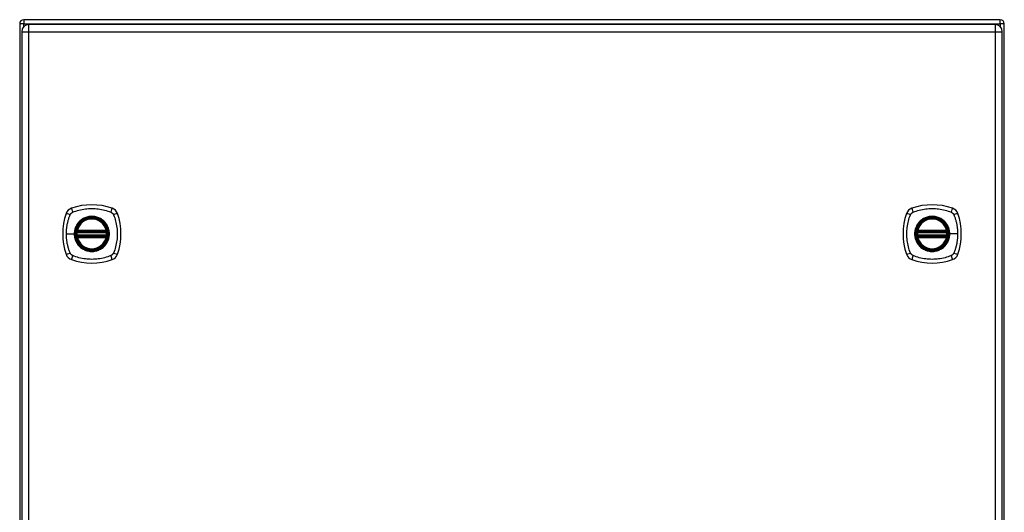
# Model space of a CAD drawing. Header units: inches. Extents: x 14 to 135, y 10 to 87.
# Tile 5 of 9: x 64 to 84, y 49 to 59. Entities that reach past the tile are written whole.
import ezdxf

# ---------------------------------------------------------------- set-up
doc = ezdxf.new("R2010")
doc.units = ezdxf.units.IN
doc.header["$MEASUREMENT"] = 0
doc.layers.add('Visible Edges(ANSI)', color=7, linetype='Continuous', lineweight=25)
doc.layers.add('Visible Tangent Edges(ANSI)', color=7, linetype='Continuous', lineweight=25)

msp = doc.modelspace()

# ---------------------------------------------------------------- linework, layer by layer
at = {"layer": 'Visible Edges(ANSI)'}
for p, q in [((83.717, 59.006), (63.885, 59.006)), ((63.801, 58.922), (63.801, 39.09)), ((83.614, 58.908), (63.988, 58.908)), ((83.801, 39.09), (83.801, 58.922)), ((63.842, 58.762), (63.842, 39.251)), ((83.76, 39.251), (83.76, 58.762)), ((64.97, 54.697), (65.563, 54.697)), ((65.563, 54.619), (64.97, 54.619)), ((64.974, 54.717), (65.559, 54.717)), ((82.04, 54.697), (82.633, 54.697)), ((82.633, 54.619), (82.04, 54.619)), ((82.044, 54.717), (82.629, 54.717)), ((65.559, 54.599), (64.974, 54.599)), ((82.629, 54.599), (82.044, 54.599))]:
    msp.add_line(p, q, dxfattribs=at)
at = {"layer": 'Visible Edges(ANSI)', "flags": 128}
for points in [[(64.958, 54.711), (64.958, 54.711), (64.958, 54.711), (64.958, 54.711), (64.958, 54.71), (64.958, 54.71), (64.958, 54.709), (64.958, 54.709), (64.957, 54.708), (64.957, 54.707), (64.957, 54.706), (64.957, 54.705), (64.957, 54.704), (64.957, 54.703), (64.956, 54.701), (64.956, 54.7), (64.956, 54.699), (64.956, 54.697), (64.956, 54.696), (64.956, 54.694), (64.955, 54.693), (64.955, 54.691), (64.955, 54.69), (64.955, 54.688), (64.955, 54.687)], [(64.955, 54.629), (64.955, 54.628), (64.955, 54.626), (64.955, 54.624), (64.955, 54.623), (64.956, 54.621), (64.956, 54.62), (64.956, 54.618), (64.956, 54.617), (64.956, 54.616), (64.956, 54.614), (64.957, 54.613), (64.957, 54.612), (64.957, 54.611), (64.957, 54.61), (64.957, 54.609), (64.957, 54.608), (64.958, 54.607), (64.958, 54.607), (64.958, 54.606), (64.958, 54.606), (64.958, 54.605), (64.958, 54.605), (64.958, 54.605), (64.958, 54.605)], [(65.578, 54.687), (65.578, 54.688), (65.578, 54.69), (65.578, 54.691), (65.577, 54.693), (65.577, 54.694), (65.577, 54.696), (65.577, 54.697), (65.577, 54.699), (65.577, 54.7), (65.576, 54.701), (65.576, 54.703), (65.576, 54.704), (65.576, 54.705), (65.576, 54.706), (65.576, 54.707), (65.575, 54.708), (65.575, 54.709), (65.575, 54.709), (65.575, 54.71), (65.575, 54.71), (65.575, 54.711), (65.575, 54.711), (65.575, 54.711), (65.575, 54.711)], [(65.575, 54.605), (65.575, 54.605), (65.575, 54.605), (65.575, 54.605), (65.575, 54.606), (65.575, 54.606), (65.575, 54.607), (65.575, 54.607), (65.575, 54.608), (65.576, 54.609), (65.576, 54.61), (65.576, 54.611), (65.576, 54.612), (65.576, 54.613), (65.576, 54.614), (65.577, 54.616), (65.577, 54.617), (65.577, 54.618), (65.577, 54.62), (65.577, 54.621), (65.577, 54.623), (65.578, 54.624), (65.578, 54.626), (65.578, 54.628), (65.578, 54.629)], [(82.028, 54.711), (82.028, 54.711), (82.028, 54.711), (82.028, 54.711), (82.028, 54.71), (82.028, 54.71), (82.028, 54.709), (82.028, 54.709), (82.027, 54.708), (82.027, 54.707), (82.027, 54.706), (82.027, 54.705), (82.027, 54.704), (82.027, 54.703), (82.026, 54.701), (82.026, 54.7), (82.026, 54.699), (82.026, 54.697), (82.026, 54.696), (82.026, 54.694), (82.025, 54.693), (82.025, 54.691), (82.025, 54.69), (82.025, 54.688), (82.025, 54.687)], [(82.025, 54.629), (82.025, 54.628), (82.025, 54.626), (82.025, 54.625), (82.025, 54.623), (82.026, 54.621), (82.026, 54.62), (82.026, 54.618), (82.026, 54.617), (82.026, 54.616), (82.026, 54.614), (82.027, 54.613), (82.027, 54.612), (82.027, 54.611), (82.027, 54.61), (82.027, 54.609), (82.027, 54.608), (82.028, 54.607), (82.028, 54.607), (82.028, 54.606), (82.028, 54.606), (82.028, 54.605), (82.028, 54.605), (82.028, 54.605), (82.028, 54.605)], [(82.648, 54.687), (82.648, 54.688), (82.648, 54.69), (82.648, 54.691), (82.647, 54.693), (82.647, 54.694), (82.647, 54.696), (82.647, 54.697), (82.647, 54.699), (82.647, 54.7), (82.646, 54.701), (82.646, 54.703), (82.646, 54.704), (82.646, 54.705), (82.646, 54.706), (82.646, 54.707), (82.645, 54.708), (82.645, 54.709), (82.645, 54.709), (82.645, 54.71), (82.645, 54.71), (82.645, 54.711), (82.645, 54.711), (82.645, 54.711), (82.645, 54.711)], [(82.645, 54.605), (82.645, 54.605), (82.645, 54.605), (82.645, 54.605), (82.645, 54.606), (82.645, 54.606), (82.645, 54.607), (82.645, 54.607), (82.645, 54.608), (82.646, 54.609), (82.646, 54.61), (82.646, 54.611), (82.646, 54.612), (82.646, 54.613), (82.646, 54.614), (82.647, 54.616), (82.647, 54.617), (82.647, 54.618), (82.647, 54.62), (82.647, 54.621), (82.647, 54.623), (82.648, 54.625), (82.648, 54.626), (82.648, 54.628), (82.648, 54.629)]]:
    msp.add_lwpolyline(points, dxfattribs=at)
at = {"layer": 'Visible Edges(ANSI)'}
for centre, radius in [((65.266, 54.658), 0.32), ((65.266, 54.658), 0.315), ((82.336, 54.658), 0.32), ((82.336, 54.658), 0.315)]:
    msp.add_circle(centre, radius, dxfattribs=at)
for centre, radius, start, end in [((63.885, 58.922), 0.084, 90, 180), ((83.717, 58.922), 0.084, 0, 90), ((63.988, 58.762), 0.146, 90, 180), ((83.614, 58.762), 0.146, 0, 90), ((65.266, 53.969), 1.28, 71.2278, 108.7722), ((82.336, 53.969), 1.28, 71.2278, 108.7722), ((65.955, 54.658), 1.28, 161.2278, 198.7722), ((64.912, 55.013), 0.177, 108.7722, 161.2278), ((65.621, 55.013), 0.177, 18.7722, 71.2278), ((64.577, 54.658), 1.28, 341.2278, 18.7722), ((83.025, 54.658), 1.28, 161.2278, 198.7722), ((81.982, 55.013), 0.177, 108.7722, 161.2278), ((82.691, 55.013), 0.177, 18.7722, 71.2278), ((81.647, 54.658), 1.28, 341.2278, 18.7722), ((65.266, 54.658), 0.313, 13.6344, 166.3656), ((82.336, 54.658), 0.313, 13.6344, 166.3656), ((65.266, 54.658), 0.313, 174.7499, 185.2501), ((65.266, 54.658), 0.313, 166.3656, 170.216), ((64.97, 54.709), 0.0118, 170.216, 270), ((64.97, 54.607), 0.0118, 90, 189.784), ((65.266, 54.658), 0.313, 189.784, 193.6344), ((64.974, 54.729), 0.0118, 166.3656, 270), ((65.559, 54.729), 0.0118, 270, 13.6344), ((65.563, 54.709), 0.0118, 270, 9.784), ((65.563, 54.607), 0.0118, 350.216, 90), ((65.266, 54.658), 0.313, 9.784, 13.6344), ((65.266, 54.658), 0.313, 346.3656, 350.216), ((65.266, 54.658), 0.313, 354.7499, 5.2501), ((82.336, 54.658), 0.313, 174.7499, 185.2501), ((82.336, 54.658), 0.313, 166.3656, 170.216), ((82.04, 54.709), 0.0118, 170.216, 270), ((82.04, 54.607), 0.0118, 90, 189.784), ((82.336, 54.658), 0.313, 189.784, 193.6344), ((82.044, 54.729), 0.0118, 166.3656, 270), ((82.629, 54.729), 0.0118, 270, 13.6344), ((82.633, 54.709), 0.0118, 270, 9.784), ((82.633, 54.607), 0.0118, 350.216, 90), ((82.336, 54.658), 0.313, 9.784, 13.6344), ((82.336, 54.658), 0.313, 346.3656, 350.216), ((82.336, 54.658), 0.313, 354.7499, 5.2501), ((64.974, 54.587), 0.0118, 90, 193.6344), ((65.266, 54.658), 0.313, 193.6344, 346.3656), ((65.559, 54.587), 0.0118, 346.3656, 90), ((82.044, 54.587), 0.0118, 90, 193.6344), ((82.336, 54.658), 0.313, 193.6344, 346.3656), ((82.629, 54.587), 0.0118, 346.3656, 90), ((64.912, 54.303), 0.177, 198.7722, 251.2278), ((65.621, 54.303), 0.177, 288.7722, 341.2278), ((81.982, 54.303), 0.177, 198.7722, 251.2278), ((82.691, 54.303), 0.177, 288.7722, 341.2278), ((65.266, 55.347), 1.28, 251.2278, 288.7722), ((82.336, 55.347), 1.28, 251.2278, 288.7722)]:
    msp.add_arc(centre, radius, start, end, dxfattribs=at)
at = {"layer": 'Visible Tangent Edges(ANSI)'}
for p, q in [((63.885, 59.006), (63.885, 58.922)), ((83.717, 58.922), (83.717, 59.006)), ((63.885, 58.922), (63.801, 58.922)), ((63.885, 58.922), (83.717, 58.922)), ((63.885, 58.865), (63.885, 58.922)), ((63.988, 58.762), (63.988, 58.908)), ((83.614, 58.908), (83.614, 58.762)), ((83.717, 58.922), (83.717, 58.865)), ((83.801, 58.922), (83.717, 58.922)), ((63.842, 58.762), (63.988, 58.762)), ((63.988, 58.762), (83.614, 58.762)), ((63.988, 39.251), (63.988, 58.762)), ((83.614, 58.762), (83.76, 58.762)), ((83.614, 58.762), (83.614, 39.251)), ((64.75, 54.658), (64.91, 54.658)), ((64.914, 54.658), (64.91, 54.658)), ((64.966, 54.685), (64.955, 54.687)), ((64.966, 54.63), (64.955, 54.629)), ((64.964, 54.71), (64.958, 54.711)), ((64.958, 54.605), (64.964, 54.606)), ((64.962, 54.732), (64.974, 54.729)), ((64.966, 54.685), (65.566, 54.685)), ((65.566, 54.63), (64.966, 54.63)), ((64.97, 54.697), (64.97, 54.707)), ((64.97, 54.608), (64.97, 54.619)), ((64.974, 54.717), (64.974, 54.729)), ((65.559, 54.729), (64.974, 54.729)), ((64.974, 54.707), (64.974, 54.717)), ((64.974, 54.707), (65.559, 54.707)), ((64.974, 54.599), (64.974, 54.609)), ((65.559, 54.609), (64.974, 54.609)), ((65.559, 54.729), (65.571, 54.732)), ((65.559, 54.729), (65.559, 54.717)), ((65.559, 54.717), (65.559, 54.707)), ((65.559, 54.609), (65.559, 54.599)), ((65.563, 54.707), (65.563, 54.697)), ((65.563, 54.619), (65.563, 54.608)), ((65.578, 54.687), (65.566, 54.685)), ((65.578, 54.629), (65.566, 54.63)), ((65.575, 54.711), (65.569, 54.71)), ((65.569, 54.606), (65.575, 54.605)), ((82.025, 54.687), (82.036, 54.685)), ((82.025, 54.629), (82.036, 54.63)), ((82.034, 54.71), (82.028, 54.711)), ((82.028, 54.605), (82.034, 54.606)), ((82.032, 54.732), (82.044, 54.729)), ((82.036, 54.685), (82.636, 54.685)), ((82.636, 54.63), (82.036, 54.63)), ((82.04, 54.697), (82.04, 54.707)), ((82.04, 54.608), (82.04, 54.619)), ((82.044, 54.717), (82.044, 54.729)), ((82.629, 54.729), (82.044, 54.729)), ((82.044, 54.707), (82.044, 54.717)), ((82.044, 54.707), (82.629, 54.707)), ((82.044, 54.599), (82.044, 54.609)), ((82.629, 54.609), (82.044, 54.609)), ((82.629, 54.729), (82.641, 54.732)), ((82.629, 54.729), (82.629, 54.717)), ((82.629, 54.717), (82.629, 54.707)), ((82.629, 54.609), (82.629, 54.599)), ((82.633, 54.707), (82.633, 54.697)), ((82.633, 54.619), (82.633, 54.608)), ((82.636, 54.685), (82.648, 54.687)), ((82.636, 54.63), (82.648, 54.629)), ((82.645, 54.711), (82.639, 54.71)), ((82.639, 54.606), (82.645, 54.605)), ((82.689, 54.658), (82.693, 54.658)), ((82.853, 54.658), (82.693, 54.658)), ((64.974, 54.587), (64.962, 54.584)), ((64.974, 54.587), (64.974, 54.599)), ((64.974, 54.587), (65.559, 54.587)), ((65.559, 54.599), (65.559, 54.587)), ((65.571, 54.584), (65.559, 54.587)), ((82.044, 54.587), (82.032, 54.584)), ((82.044, 54.587), (82.044, 54.599)), ((82.044, 54.587), (82.629, 54.587)), ((82.629, 54.599), (82.629, 54.587)), ((82.641, 54.584), (82.629, 54.587))]:
    msp.add_line(p, q, dxfattribs=at)
at = {"layer": 'Visible Tangent Edges(ANSI)', "flags": 128}
for points in [[(64.75, 54.658), (64.75, 54.674), (64.75, 54.691), (64.751, 54.707), (64.752, 54.724), (64.753, 54.74), (64.755, 54.757), (64.756, 54.773), (64.758, 54.79), (64.761, 54.806), (64.763, 54.822), (64.766, 54.838), (64.769, 54.855), (64.772, 54.871), (64.776, 54.887), (64.78, 54.903), (64.784, 54.919), (64.788, 54.935), (64.793, 54.95), (64.797, 54.966), (64.802, 54.982), (64.807, 54.997), (64.813, 55.013), (64.818, 55.028), (64.826, 55.046)], [(64.826, 55.046), (64.828, 55.049), (64.829, 55.052), (64.831, 55.055), (64.832, 55.057), (64.834, 55.06), (64.836, 55.062), (64.838, 55.065), (64.839, 55.067), (64.841, 55.07), (64.843, 55.072), (64.845, 55.074), (64.848, 55.077), (64.85, 55.079), (64.852, 55.081), (64.854, 55.083), (64.857, 55.085), (64.859, 55.087), (64.862, 55.089), (64.864, 55.09), (64.867, 55.092), (64.87, 55.094), (64.872, 55.095), (64.875, 55.096), (64.878, 55.098)], [(64.878, 55.098), (64.911, 55.112), (64.942, 55.122), (64.974, 55.132), (65.006, 55.141), (65.038, 55.148), (65.07, 55.155), (65.102, 55.161), (65.135, 55.166), (65.168, 55.17), (65.201, 55.172), (65.234, 55.174), (65.267, 55.174), (65.3, 55.174), (65.333, 55.172), (65.365, 55.17), (65.398, 55.166), (65.431, 55.161), (65.463, 55.155), (65.495, 55.148), (65.527, 55.14), (65.559, 55.132), (65.59, 55.122), (65.621, 55.112), (65.655, 55.098)], [(64.914, 54.658), (64.926, 54.749), (64.961, 54.834), (65.017, 54.907), (65.09, 54.963), (65.175, 54.998), (65.267, 55.01), (65.358, 54.998), (65.443, 54.963), (65.516, 54.907), (65.571, 54.834), (65.607, 54.749), (65.619, 54.658), (65.607, 54.566), (65.571, 54.481), (65.515, 54.409), (65.443, 54.353), (65.358, 54.318), (65.266, 54.306), (65.175, 54.318), (65.09, 54.353), (65.017, 54.409), (64.961, 54.482), (64.926, 54.567), (64.914, 54.658)], [(65.494, 54.933), (65.478, 54.945), (65.461, 54.957), (65.443, 54.968), (65.425, 54.977), (65.406, 54.986), (65.387, 54.993), (65.368, 55), (65.348, 55.005), (65.328, 55.009), (65.308, 55.012), (65.287, 55.014), (65.266, 55.015), (65.246, 55.014), (65.225, 55.012), (65.205, 55.009), (65.185, 55.005), (65.165, 55), (65.145, 54.993), (65.126, 54.986), (65.107, 54.977), (65.089, 54.968), (65.072, 54.957), (65.055, 54.945), (65.039, 54.933)], [(65.655, 55.098), (65.658, 55.096), (65.66, 55.095), (65.663, 55.094), (65.666, 55.092), (65.668, 55.09), (65.671, 55.089), (65.673, 55.087), (65.676, 55.085), (65.678, 55.083), (65.681, 55.081), (65.683, 55.079), (65.685, 55.077), (65.687, 55.074), (65.689, 55.072), (65.691, 55.07), (65.693, 55.068), (65.695, 55.065), (65.697, 55.063), (65.699, 55.06), (65.7, 55.057), (65.702, 55.055), (65.704, 55.052), (65.705, 55.049), (65.706, 55.046)], [(65.706, 55.046), (65.72, 55.013), (65.731, 54.982), (65.74, 54.951), (65.749, 54.919), (65.757, 54.887), (65.764, 54.855), (65.769, 54.822), (65.774, 54.79), (65.778, 54.757), (65.781, 54.724), (65.782, 54.691), (65.783, 54.658), (65.782, 54.625), (65.781, 54.592), (65.778, 54.559), (65.774, 54.526), (65.77, 54.494), (65.764, 54.461), (65.757, 54.429), (65.749, 54.397), (65.74, 54.365), (65.731, 54.334), (65.72, 54.303), (65.706, 54.269)], [(81.896, 54.269), (81.883, 54.303), (81.872, 54.334), (81.863, 54.365), (81.854, 54.397), (81.846, 54.429), (81.839, 54.461), (81.833, 54.493), (81.829, 54.526), (81.825, 54.559), (81.822, 54.592), (81.82, 54.625), (81.82, 54.658), (81.82, 54.691), (81.822, 54.724), (81.825, 54.757), (81.828, 54.789), (81.833, 54.822), (81.839, 54.854), (81.846, 54.887), (81.854, 54.919), (81.863, 54.95), (81.872, 54.982), (81.883, 55.013), (81.896, 55.046)], [(81.896, 55.046), (81.898, 55.049), (81.899, 55.052), (81.901, 55.055), (81.902, 55.057), (81.904, 55.06), (81.906, 55.062), (81.908, 55.065), (81.909, 55.067), (81.911, 55.07), (81.913, 55.072), (81.915, 55.074), (81.918, 55.077), (81.92, 55.079), (81.922, 55.081), (81.924, 55.083), (81.927, 55.085), (81.929, 55.087), (81.932, 55.089), (81.934, 55.09), (81.937, 55.092), (81.94, 55.094), (81.942, 55.095), (81.945, 55.096), (81.948, 55.098)], [(81.948, 55.098), (81.981, 55.112), (82.012, 55.122), (82.044, 55.132), (82.075, 55.14), (82.107, 55.148), (82.14, 55.155), (82.172, 55.161), (82.205, 55.166), (82.237, 55.17), (82.27, 55.172), (82.303, 55.174), (82.336, 55.174), (82.369, 55.174), (82.402, 55.172), (82.435, 55.17), (82.468, 55.166), (82.5, 55.161), (82.533, 55.155), (82.565, 55.148), (82.597, 55.141), (82.629, 55.132), (82.66, 55.122), (82.691, 55.112), (82.725, 55.098)], [(82.689, 54.658), (82.677, 54.567), (82.641, 54.482), (82.585, 54.408), (82.513, 54.353), (82.427, 54.318), (82.336, 54.306), (82.245, 54.318), (82.16, 54.353), (82.087, 54.409), (82.031, 54.482), (81.996, 54.567), (81.984, 54.658), (81.996, 54.749), (82.032, 54.835), (82.087, 54.907), (82.16, 54.963), (82.245, 54.998), (82.337, 55.01), (82.428, 54.998), (82.513, 54.963), (82.586, 54.907), (82.642, 54.834), (82.677, 54.749), (82.689, 54.658)], [(82.564, 54.933), (82.548, 54.945), (82.531, 54.957), (82.513, 54.968), (82.495, 54.977), (82.476, 54.986), (82.457, 54.994), (82.438, 55), (82.418, 55.005), (82.398, 55.009), (82.378, 55.012), (82.357, 55.014), (82.336, 55.015), (82.316, 55.014), (82.295, 55.012), (82.275, 55.009), (82.255, 55.005), (82.235, 55), (82.215, 54.993), (82.196, 54.986), (82.177, 54.977), (82.159, 54.968), (82.142, 54.957), (82.125, 54.945), (82.109, 54.933)], [(82.725, 55.098), (82.726, 55.097), (82.728, 55.096), (82.729, 55.096), (82.73, 55.095), (82.732, 55.094), (82.733, 55.094), (82.734, 55.093), (82.736, 55.092), (82.737, 55.091), (82.738, 55.09), (82.74, 55.089), (82.741, 55.089), (82.742, 55.088), (82.743, 55.087), (82.745, 55.086), (82.746, 55.085), (82.747, 55.084), (82.748, 55.083), (82.75, 55.082), (82.751, 55.081), (82.752, 55.08), (82.753, 55.079), (82.754, 55.078), (82.755, 55.077)], [(82.755, 55.077), (82.756, 55.076), (82.757, 55.074), (82.758, 55.073), (82.759, 55.072), (82.76, 55.071), (82.761, 55.07), (82.762, 55.069), (82.763, 55.067), (82.764, 55.066), (82.765, 55.065), (82.766, 55.064), (82.767, 55.063), (82.768, 55.061), (82.769, 55.06), (82.77, 55.059), (82.77, 55.057), (82.771, 55.056), (82.772, 55.055), (82.773, 55.053), (82.774, 55.052), (82.774, 55.051), (82.775, 55.049), (82.776, 55.048), (82.776, 55.046)], [(82.776, 55.046), (82.785, 55.028), (82.79, 55.013), (82.795, 54.997), (82.801, 54.982), (82.806, 54.966), (82.81, 54.951), (82.815, 54.935), (82.819, 54.919), (82.823, 54.903), (82.827, 54.887), (82.83, 54.871), (82.834, 54.855), (82.837, 54.838), (82.84, 54.822), (82.842, 54.806), (82.844, 54.79), (82.846, 54.773), (82.848, 54.757), (82.85, 54.74), (82.851, 54.724), (82.852, 54.707), (82.852, 54.691), (82.853, 54.674), (82.853, 54.658)], [(64.992, 54.885), (64.985, 54.877), (64.979, 54.869), (64.973, 54.861), (64.967, 54.852), (64.962, 54.844), (64.957, 54.835), (64.952, 54.826), (64.947, 54.817), (64.942, 54.807), (64.938, 54.798), (64.934, 54.788), (64.931, 54.779), (64.927, 54.769), (64.924, 54.759), (64.922, 54.749), (64.919, 54.74), (64.917, 54.729), (64.915, 54.719), (64.913, 54.709), (64.912, 54.699), (64.911, 54.689), (64.91, 54.678), (64.91, 54.668), (64.91, 54.658)], [(65.039, 54.933), (65.037, 54.931), (65.035, 54.929), (65.032, 54.927), (65.03, 54.925), (65.028, 54.923), (65.026, 54.922), (65.024, 54.92), (65.022, 54.918), (65.02, 54.916), (65.018, 54.914), (65.016, 54.912), (65.014, 54.91), (65.012, 54.908), (65.01, 54.906), (65.008, 54.904), (65.007, 54.902), (65.005, 54.9), (65.003, 54.898), (65.001, 54.896), (64.999, 54.894), (64.997, 54.892), (64.995, 54.89), (64.994, 54.888), (64.992, 54.885)], [(65.541, 54.885), (65.539, 54.888), (65.537, 54.89), (65.536, 54.892), (65.534, 54.894), (65.532, 54.896), (65.53, 54.898), (65.528, 54.9), (65.526, 54.902), (65.524, 54.904), (65.522, 54.906), (65.521, 54.908), (65.519, 54.91), (65.517, 54.912), (65.515, 54.914), (65.513, 54.916), (65.511, 54.918), (65.509, 54.92), (65.507, 54.922), (65.504, 54.923), (65.502, 54.925), (65.5, 54.927), (65.498, 54.929), (65.496, 54.931), (65.494, 54.933)], [(65.541, 54.43), (65.554, 54.446), (65.565, 54.463), (65.576, 54.481), (65.586, 54.499), (65.595, 54.518), (65.602, 54.537), (65.609, 54.557), (65.614, 54.576), (65.618, 54.597), (65.621, 54.617), (65.623, 54.637), (65.623, 54.658), (65.623, 54.679), (65.621, 54.699), (65.618, 54.719), (65.614, 54.74), (65.608, 54.759), (65.602, 54.779), (65.594, 54.798), (65.586, 54.817), (65.576, 54.835), (65.565, 54.853), (65.554, 54.869), (65.541, 54.885)], [(82.062, 54.885), (82.049, 54.869), (82.037, 54.852), (82.027, 54.835), (82.017, 54.817), (82.008, 54.798), (82.001, 54.779), (81.994, 54.759), (81.989, 54.739), (81.985, 54.719), (81.982, 54.699), (81.98, 54.678), (81.98, 54.658), (81.98, 54.637), (81.982, 54.617), (81.985, 54.596), (81.989, 54.576), (81.994, 54.556), (82.001, 54.537), (82.008, 54.518), (82.017, 54.499), (82.027, 54.481), (82.037, 54.463), (82.049, 54.446), (82.062, 54.43)], [(82.109, 54.933), (82.107, 54.931), (82.105, 54.929), (82.102, 54.927), (82.1, 54.925), (82.098, 54.923), (82.096, 54.922), (82.094, 54.92), (82.092, 54.918), (82.09, 54.916), (82.088, 54.914), (82.086, 54.912), (82.084, 54.91), (82.082, 54.908), (82.08, 54.906), (82.078, 54.904), (82.076, 54.902), (82.075, 54.9), (82.073, 54.898), (82.071, 54.896), (82.069, 54.894), (82.067, 54.892), (82.065, 54.89), (82.064, 54.888), (82.062, 54.885)], [(82.611, 54.885), (82.609, 54.888), (82.607, 54.89), (82.606, 54.892), (82.604, 54.894), (82.602, 54.896), (82.6, 54.898), (82.598, 54.9), (82.596, 54.902), (82.594, 54.904), (82.592, 54.906), (82.591, 54.908), (82.589, 54.91), (82.587, 54.912), (82.585, 54.914), (82.583, 54.916), (82.581, 54.918), (82.579, 54.92), (82.577, 54.922), (82.574, 54.923), (82.572, 54.925), (82.57, 54.927), (82.568, 54.929), (82.566, 54.931), (82.564, 54.933)], [(82.693, 54.658), (82.693, 54.668), (82.693, 54.678), (82.692, 54.689), (82.691, 54.699), (82.69, 54.709), (82.688, 54.719), (82.686, 54.729), (82.684, 54.74), (82.681, 54.75), (82.678, 54.759), (82.675, 54.769), (82.672, 54.779), (82.668, 54.789), (82.665, 54.798), (82.66, 54.807), (82.656, 54.817), (82.651, 54.826), (82.646, 54.835), (82.641, 54.844), (82.635, 54.852), (82.63, 54.861), (82.624, 54.869), (82.617, 54.877), (82.611, 54.885)], [(64.826, 54.269), (64.818, 54.287), (64.813, 54.303), (64.807, 54.318), (64.802, 54.334), (64.797, 54.35), (64.793, 54.365), (64.788, 54.381), (64.784, 54.397), (64.78, 54.413), (64.776, 54.429), (64.772, 54.445), (64.769, 54.461), (64.766, 54.477), (64.763, 54.494), (64.761, 54.51), (64.758, 54.526), (64.756, 54.543), (64.755, 54.559), (64.753, 54.575), (64.752, 54.592), (64.751, 54.608), (64.75, 54.625), (64.75, 54.641), (64.75, 54.658)], [(64.91, 54.658), (64.91, 54.648), (64.91, 54.637), (64.911, 54.627), (64.912, 54.617), (64.913, 54.607), (64.915, 54.596), (64.917, 54.586), (64.919, 54.576), (64.922, 54.566), (64.924, 54.556), (64.927, 54.547), (64.931, 54.537), (64.934, 54.527), (64.938, 54.518), (64.942, 54.508), (64.947, 54.499), (64.952, 54.49), (64.957, 54.481), (64.962, 54.472), (64.967, 54.463), (64.973, 54.455), (64.979, 54.446), (64.985, 54.438), (64.992, 54.43)], [(64.962, 54.732), (64.962, 54.731), (64.962, 54.73), (64.962, 54.729), (64.961, 54.728), (64.961, 54.727), (64.961, 54.726), (64.961, 54.725), (64.961, 54.724), (64.961, 54.723), (64.961, 54.722), (64.961, 54.721), (64.961, 54.72), (64.961, 54.719), (64.961, 54.718), (64.961, 54.718), (64.962, 54.717), (64.962, 54.716), (64.962, 54.715), (64.962, 54.714), (64.963, 54.713), (64.963, 54.712), (64.963, 54.712), (64.964, 54.711), (64.964, 54.71)], [(64.964, 54.606), (64.964, 54.605), (64.963, 54.604), (64.963, 54.603), (64.963, 54.603), (64.962, 54.602), (64.962, 54.601), (64.962, 54.6), (64.962, 54.599), (64.961, 54.598), (64.961, 54.597), (64.961, 54.596), (64.961, 54.595), (64.961, 54.595), (64.961, 54.594), (64.961, 54.593), (64.961, 54.592), (64.961, 54.591), (64.961, 54.59), (64.961, 54.589), (64.961, 54.588), (64.962, 54.587), (64.962, 54.586), (64.962, 54.585), (64.962, 54.584)], [(64.964, 54.71), (64.964, 54.71), (64.964, 54.71), (64.964, 54.71), (64.965, 54.709), (64.965, 54.709), (64.965, 54.709), (64.965, 54.709), (64.966, 54.709), (64.966, 54.709), (64.966, 54.709), (64.966, 54.708), (64.967, 54.708), (64.967, 54.708), (64.967, 54.708), (64.967, 54.708), (64.967, 54.708), (64.968, 54.708), (64.968, 54.708), (64.968, 54.708), (64.969, 54.708), (64.969, 54.708), (64.969, 54.707), (64.969, 54.707), (64.97, 54.707)], [(64.97, 54.608), (64.969, 54.608), (64.969, 54.608), (64.969, 54.608), (64.969, 54.608), (64.968, 54.608), (64.968, 54.608), (64.968, 54.608), (64.967, 54.608), (64.967, 54.608), (64.967, 54.608), (64.967, 54.608), (64.967, 54.607), (64.966, 54.607), (64.966, 54.607), (64.966, 54.607), (64.966, 54.607), (64.965, 54.607), (64.965, 54.607), (64.965, 54.607), (64.965, 54.606), (64.964, 54.606), (64.964, 54.606), (64.964, 54.606), (64.964, 54.606)], [(64.966, 54.685), (64.967, 54.686), (64.967, 54.687), (64.967, 54.688), (64.967, 54.689), (64.967, 54.689), (64.967, 54.69), (64.968, 54.691), (64.968, 54.691), (64.968, 54.692), (64.968, 54.693), (64.968, 54.693), (64.968, 54.694), (64.969, 54.694), (64.969, 54.695), (64.969, 54.695), (64.969, 54.696), (64.969, 54.696), (64.969, 54.696), (64.969, 54.697), (64.969, 54.697), (64.97, 54.697), (64.97, 54.697), (64.97, 54.697), (64.97, 54.697)], [(64.97, 54.619), (64.97, 54.619), (64.97, 54.619), (64.97, 54.619), (64.969, 54.619), (64.969, 54.619), (64.969, 54.619), (64.969, 54.62), (64.969, 54.62), (64.969, 54.621), (64.969, 54.621), (64.969, 54.621), (64.968, 54.622), (64.968, 54.623), (64.968, 54.623), (64.968, 54.624), (64.968, 54.624), (64.968, 54.625), (64.967, 54.626), (64.967, 54.627), (64.967, 54.627), (64.967, 54.628), (64.967, 54.629), (64.967, 54.63), (64.966, 54.63)], [(64.97, 54.707), (64.97, 54.707), (64.97, 54.707), (64.97, 54.707), (64.97, 54.707), (64.97, 54.707), (64.971, 54.707), (64.971, 54.707), (64.971, 54.707), (64.971, 54.707), (64.971, 54.707), (64.971, 54.707), (64.972, 54.707), (64.972, 54.707), (64.972, 54.707), (64.972, 54.707), (64.972, 54.707), (64.972, 54.707), (64.973, 54.707), (64.973, 54.707), (64.973, 54.707), (64.973, 54.707), (64.973, 54.707), (64.974, 54.707), (64.974, 54.707)], [(64.974, 54.609), (64.974, 54.609), (64.973, 54.609), (64.973, 54.609), (64.973, 54.609), (64.973, 54.609), (64.973, 54.609), (64.972, 54.609), (64.972, 54.609), (64.972, 54.609), (64.972, 54.609), (64.972, 54.609), (64.972, 54.609), (64.971, 54.609), (64.971, 54.609), (64.971, 54.609), (64.971, 54.609), (64.971, 54.609), (64.971, 54.609), (64.97, 54.609), (64.97, 54.609), (64.97, 54.608), (64.97, 54.608), (64.97, 54.608), (64.97, 54.608)], [(65.559, 54.707), (65.559, 54.707), (65.559, 54.707), (65.56, 54.707), (65.56, 54.707), (65.56, 54.707), (65.56, 54.707), (65.56, 54.707), (65.56, 54.707), (65.561, 54.707), (65.561, 54.707), (65.561, 54.707), (65.561, 54.707), (65.561, 54.707), (65.561, 54.707), (65.562, 54.707), (65.562, 54.707), (65.562, 54.707), (65.562, 54.707), (65.562, 54.707), (65.563, 54.707), (65.563, 54.707), (65.563, 54.707), (65.563, 54.707), (65.563, 54.707)], [(65.563, 54.608), (65.563, 54.608), (65.563, 54.608), (65.563, 54.608), (65.563, 54.609), (65.562, 54.609), (65.562, 54.609), (65.562, 54.609), (65.562, 54.609), (65.562, 54.609), (65.561, 54.609), (65.561, 54.609), (65.561, 54.609), (65.561, 54.609), (65.561, 54.609), (65.561, 54.609), (65.56, 54.609), (65.56, 54.609), (65.56, 54.609), (65.56, 54.609), (65.56, 54.609), (65.56, 54.609), (65.559, 54.609), (65.559, 54.609), (65.559, 54.609)], [(65.563, 54.707), (65.563, 54.707), (65.564, 54.707), (65.564, 54.708), (65.564, 54.708), (65.565, 54.708), (65.565, 54.708), (65.565, 54.708), (65.565, 54.708), (65.566, 54.708), (65.566, 54.708), (65.566, 54.708), (65.566, 54.708), (65.567, 54.708), (65.567, 54.709), (65.567, 54.709), (65.567, 54.709), (65.567, 54.709), (65.568, 54.709), (65.568, 54.709), (65.568, 54.709), (65.568, 54.71), (65.568, 54.71), (65.569, 54.71), (65.569, 54.71)], [(65.563, 54.697), (65.563, 54.697), (65.563, 54.697), (65.563, 54.697), (65.563, 54.697), (65.563, 54.697), (65.564, 54.696), (65.564, 54.696), (65.564, 54.696), (65.564, 54.695), (65.564, 54.695), (65.564, 54.694), (65.564, 54.694), (65.564, 54.693), (65.565, 54.693), (65.565, 54.692), (65.565, 54.691), (65.565, 54.691), (65.565, 54.69), (65.566, 54.689), (65.566, 54.689), (65.566, 54.688), (65.566, 54.687), (65.566, 54.686), (65.566, 54.685)], [(65.566, 54.63), (65.566, 54.63), (65.566, 54.629), (65.566, 54.628), (65.566, 54.627), (65.566, 54.627), (65.565, 54.626), (65.565, 54.625), (65.565, 54.624), (65.565, 54.624), (65.565, 54.623), (65.564, 54.623), (65.564, 54.622), (65.564, 54.621), (65.564, 54.621), (65.564, 54.621), (65.564, 54.62), (65.564, 54.62), (65.564, 54.619), (65.563, 54.619), (65.563, 54.619), (65.563, 54.619), (65.563, 54.619), (65.563, 54.619), (65.563, 54.619)], [(65.569, 54.606), (65.569, 54.606), (65.568, 54.606), (65.568, 54.606), (65.568, 54.606), (65.568, 54.607), (65.568, 54.607), (65.567, 54.607), (65.567, 54.607), (65.567, 54.607), (65.567, 54.607), (65.567, 54.607), (65.566, 54.607), (65.566, 54.608), (65.566, 54.608), (65.566, 54.608), (65.565, 54.608), (65.565, 54.608), (65.565, 54.608), (65.565, 54.608), (65.564, 54.608), (65.564, 54.608), (65.564, 54.608), (65.563, 54.608), (65.563, 54.608)], [(65.569, 54.71), (65.569, 54.711), (65.57, 54.712), (65.57, 54.712), (65.57, 54.713), (65.571, 54.714), (65.571, 54.715), (65.571, 54.716), (65.571, 54.717), (65.571, 54.718), (65.571, 54.718), (65.572, 54.719), (65.572, 54.72), (65.572, 54.721), (65.572, 54.722), (65.572, 54.723), (65.572, 54.724), (65.572, 54.725), (65.572, 54.726), (65.571, 54.727), (65.571, 54.728), (65.571, 54.729), (65.571, 54.73), (65.571, 54.731), (65.571, 54.732)], [(65.571, 54.584), (65.571, 54.585), (65.571, 54.586), (65.571, 54.587), (65.571, 54.588), (65.571, 54.589), (65.572, 54.59), (65.572, 54.591), (65.572, 54.592), (65.572, 54.593), (65.572, 54.594), (65.572, 54.595), (65.572, 54.595), (65.572, 54.596), (65.571, 54.597), (65.571, 54.598), (65.571, 54.599), (65.571, 54.6), (65.571, 54.601), (65.571, 54.602), (65.57, 54.603), (65.57, 54.603), (65.57, 54.604), (65.569, 54.605), (65.569, 54.606)], [(82.032, 54.732), (82.032, 54.731), (82.032, 54.73), (82.032, 54.729), (82.031, 54.728), (82.031, 54.727), (82.031, 54.726), (82.031, 54.725), (82.031, 54.724), (82.031, 54.723), (82.031, 54.722), (82.031, 54.721), (82.031, 54.72), (82.031, 54.719), (82.031, 54.718), (82.031, 54.718), (82.032, 54.717), (82.032, 54.716), (82.032, 54.715), (82.032, 54.714), (82.033, 54.713), (82.033, 54.712), (82.033, 54.712), (82.034, 54.711), (82.034, 54.71)], [(82.034, 54.606), (82.034, 54.605), (82.033, 54.604), (82.033, 54.603), (82.033, 54.603), (82.032, 54.602), (82.032, 54.601), (82.032, 54.6), (82.032, 54.599), (82.031, 54.598), (82.031, 54.597), (82.031, 54.596), (82.031, 54.595), (82.031, 54.595), (82.031, 54.594), (82.031, 54.593), (82.031, 54.592), (82.031, 54.591), (82.031, 54.59), (82.031, 54.589), (82.031, 54.588), (82.032, 54.587), (82.032, 54.586), (82.032, 54.585), (82.032, 54.584)], [(82.034, 54.71), (82.034, 54.71), (82.034, 54.71), (82.034, 54.71), (82.035, 54.709), (82.035, 54.709), (82.035, 54.709), (82.035, 54.709), (82.036, 54.709), (82.036, 54.709), (82.036, 54.709), (82.036, 54.708), (82.037, 54.708), (82.037, 54.708), (82.037, 54.708), (82.037, 54.708), (82.037, 54.708), (82.038, 54.708), (82.038, 54.708), (82.038, 54.708), (82.039, 54.708), (82.039, 54.708), (82.039, 54.707), (82.039, 54.707), (82.04, 54.707)], [(82.04, 54.608), (82.039, 54.608), (82.039, 54.608), (82.039, 54.608), (82.039, 54.608), (82.038, 54.608), (82.038, 54.608), (82.038, 54.608), (82.037, 54.608), (82.037, 54.608), (82.037, 54.608), (82.037, 54.608), (82.037, 54.607), (82.036, 54.607), (82.036, 54.607), (82.036, 54.607), (82.036, 54.607), (82.035, 54.607), (82.035, 54.607), (82.035, 54.607), (82.035, 54.606), (82.034, 54.606), (82.034, 54.606), (82.034, 54.606), (82.034, 54.606)], [(82.036, 54.685), (82.037, 54.686), (82.037, 54.687), (82.037, 54.688), (82.037, 54.689), (82.037, 54.689), (82.037, 54.69), (82.038, 54.691), (82.038, 54.691), (82.038, 54.692), (82.038, 54.693), (82.038, 54.693), (82.038, 54.694), (82.039, 54.694), (82.039, 54.695), (82.039, 54.695), (82.039, 54.696), (82.039, 54.696), (82.039, 54.696), (82.039, 54.697), (82.039, 54.697), (82.04, 54.697), (82.04, 54.697), (82.04, 54.697), (82.04, 54.697)], [(82.04, 54.619), (82.04, 54.619), (82.04, 54.619), (82.04, 54.619), (82.039, 54.619), (82.039, 54.619), (82.039, 54.619), (82.039, 54.62), (82.039, 54.62), (82.039, 54.621), (82.039, 54.621), (82.039, 54.621), (82.038, 54.622), (82.038, 54.623), (82.038, 54.623), (82.038, 54.624), (82.038, 54.624), (82.038, 54.625), (82.037, 54.626), (82.037, 54.627), (82.037, 54.627), (82.037, 54.628), (82.037, 54.629), (82.037, 54.63), (82.036, 54.63)], [(82.04, 54.707), (82.04, 54.707), (82.04, 54.707), (82.04, 54.707), (82.04, 54.707), (82.04, 54.707), (82.041, 54.707), (82.041, 54.707), (82.041, 54.707), (82.041, 54.707), (82.041, 54.707), (82.041, 54.707), (82.042, 54.707), (82.042, 54.707), (82.042, 54.707), (82.042, 54.707), (82.042, 54.707), (82.042, 54.707), (82.043, 54.707), (82.043, 54.707), (82.043, 54.707), (82.043, 54.707), (82.043, 54.707), (82.044, 54.707), (82.044, 54.707)], [(82.044, 54.609), (82.044, 54.609), (82.043, 54.609), (82.043, 54.609), (82.043, 54.609), (82.043, 54.609), (82.043, 54.609), (82.042, 54.609), (82.042, 54.609), (82.042, 54.609), (82.042, 54.609), (82.042, 54.609), (82.042, 54.609), (82.041, 54.609), (82.041, 54.609), (82.041, 54.609), (82.041, 54.609), (82.041, 54.609), (82.041, 54.609), (82.04, 54.609), (82.04, 54.609), (82.04, 54.608), (82.04, 54.608), (82.04, 54.608), (82.04, 54.608)], [(82.611, 54.43), (82.617, 54.438), (82.624, 54.447), (82.63, 54.455), (82.635, 54.463), (82.641, 54.472), (82.646, 54.481), (82.651, 54.49), (82.656, 54.499), (82.66, 54.508), (82.665, 54.518), (82.668, 54.527), (82.672, 54.537), (82.675, 54.547), (82.678, 54.556), (82.681, 54.566), (82.684, 54.576), (82.686, 54.586), (82.688, 54.597), (82.69, 54.607), (82.691, 54.617), (82.692, 54.627), (82.693, 54.637), (82.693, 54.648), (82.693, 54.658)], [(82.629, 54.707), (82.629, 54.707), (82.629, 54.707), (82.63, 54.707), (82.63, 54.707), (82.63, 54.707), (82.63, 54.707), (82.63, 54.707), (82.63, 54.707), (82.631, 54.707), (82.631, 54.707), (82.631, 54.707), (82.631, 54.707), (82.631, 54.707), (82.631, 54.707), (82.632, 54.707), (82.632, 54.707), (82.632, 54.707), (82.632, 54.707), (82.632, 54.707), (82.633, 54.707), (82.633, 54.707), (82.633, 54.707), (82.633, 54.707), (82.633, 54.707)], [(82.633, 54.608), (82.633, 54.608), (82.633, 54.608), (82.633, 54.608), (82.633, 54.609), (82.632, 54.609), (82.632, 54.609), (82.632, 54.609), (82.632, 54.609), (82.632, 54.609), (82.631, 54.609), (82.631, 54.609), (82.631, 54.609), (82.631, 54.609), (82.631, 54.609), (82.631, 54.609), (82.63, 54.609), (82.63, 54.609), (82.63, 54.609), (82.63, 54.609), (82.63, 54.609), (82.63, 54.609), (82.629, 54.609), (82.629, 54.609), (82.629, 54.609)], [(82.633, 54.707), (82.633, 54.707), (82.634, 54.707), (82.634, 54.708), (82.634, 54.708), (82.635, 54.708), (82.635, 54.708), (82.635, 54.708), (82.635, 54.708), (82.636, 54.708), (82.636, 54.708), (82.636, 54.708), (82.636, 54.708), (82.637, 54.708), (82.637, 54.709), (82.637, 54.709), (82.637, 54.709), (82.637, 54.709), (82.638, 54.709), (82.638, 54.709), (82.638, 54.709), (82.638, 54.71), (82.638, 54.71), (82.639, 54.71), (82.639, 54.71)], [(82.633, 54.697), (82.633, 54.697), (82.633, 54.697), (82.633, 54.697), (82.633, 54.697), (82.633, 54.697), (82.634, 54.696), (82.634, 54.696), (82.634, 54.696), (82.634, 54.695), (82.634, 54.695), (82.634, 54.694), (82.634, 54.694), (82.634, 54.693), (82.635, 54.693), (82.635, 54.692), (82.635, 54.691), (82.635, 54.691), (82.635, 54.69), (82.636, 54.689), (82.636, 54.689), (82.636, 54.688), (82.636, 54.687), (82.636, 54.686), (82.636, 54.685)], [(82.636, 54.63), (82.636, 54.63), (82.636, 54.629), (82.636, 54.628), (82.636, 54.627), (82.636, 54.627), (82.635, 54.626), (82.635, 54.625), (82.635, 54.624), (82.635, 54.624), (82.635, 54.623), (82.634, 54.623), (82.634, 54.622), (82.634, 54.621), (82.634, 54.621), (82.634, 54.621), (82.634, 54.62), (82.634, 54.62), (82.634, 54.619), (82.633, 54.619), (82.633, 54.619), (82.633, 54.619), (82.633, 54.619), (82.633, 54.619), (82.633, 54.619)], [(82.639, 54.606), (82.639, 54.606), (82.638, 54.606), (82.638, 54.606), (82.638, 54.606), (82.638, 54.607), (82.638, 54.607), (82.637, 54.607), (82.637, 54.607), (82.637, 54.607), (82.637, 54.607), (82.637, 54.607), (82.636, 54.607), (82.636, 54.608), (82.636, 54.608), (82.636, 54.608), (82.635, 54.608), (82.635, 54.608), (82.635, 54.608), (82.635, 54.608), (82.634, 54.608), (82.634, 54.608), (82.634, 54.608), (82.633, 54.608), (82.633, 54.608)], [(82.639, 54.71), (82.639, 54.711), (82.64, 54.712), (82.64, 54.712), (82.64, 54.713), (82.641, 54.714), (82.641, 54.715), (82.641, 54.716), (82.641, 54.717), (82.641, 54.718), (82.641, 54.718), (82.642, 54.719), (82.642, 54.72), (82.642, 54.721), (82.642, 54.722), (82.642, 54.723), (82.642, 54.724), (82.642, 54.725), (82.642, 54.726), (82.641, 54.727), (82.641, 54.728), (82.641, 54.729), (82.641, 54.73), (82.641, 54.731), (82.641, 54.732)], [(82.641, 54.584), (82.641, 54.585), (82.641, 54.586), (82.641, 54.587), (82.641, 54.588), (82.641, 54.589), (82.642, 54.59), (82.642, 54.591), (82.642, 54.592), (82.642, 54.593), (82.642, 54.594), (82.642, 54.595), (82.642, 54.595), (82.642, 54.596), (82.641, 54.597), (82.641, 54.598), (82.641, 54.599), (82.641, 54.6), (82.641, 54.601), (82.641, 54.602), (82.64, 54.603), (82.64, 54.603), (82.64, 54.604), (82.639, 54.605), (82.639, 54.606)], [(82.853, 54.658), (82.853, 54.641), (82.852, 54.625), (82.852, 54.608), (82.851, 54.592), (82.85, 54.575), (82.848, 54.559), (82.846, 54.543), (82.844, 54.526), (82.842, 54.51), (82.839, 54.494), (82.837, 54.477), (82.834, 54.461), (82.83, 54.445), (82.827, 54.429), (82.823, 54.413), (82.819, 54.397), (82.815, 54.381), (82.81, 54.365), (82.806, 54.35), (82.801, 54.334), (82.795, 54.318), (82.79, 54.303), (82.785, 54.287), (82.776, 54.269)], [(64.992, 54.43), (64.994, 54.428), (64.995, 54.426), (64.997, 54.424), (64.999, 54.422), (65.001, 54.42), (65.003, 54.418), (65.005, 54.416), (65.007, 54.414), (65.008, 54.412), (65.01, 54.41), (65.012, 54.408), (65.014, 54.406), (65.016, 54.404), (65.018, 54.402), (65.02, 54.4), (65.022, 54.398), (65.024, 54.396), (65.026, 54.394), (65.028, 54.392), (65.03, 54.391), (65.032, 54.389), (65.035, 54.387), (65.037, 54.385), (65.039, 54.383)], [(65.494, 54.383), (65.496, 54.385), (65.498, 54.387), (65.5, 54.389), (65.502, 54.391), (65.504, 54.392), (65.507, 54.394), (65.509, 54.396), (65.511, 54.398), (65.513, 54.4), (65.515, 54.402), (65.517, 54.404), (65.519, 54.406), (65.521, 54.408), (65.522, 54.41), (65.524, 54.412), (65.526, 54.414), (65.528, 54.416), (65.53, 54.418), (65.532, 54.42), (65.534, 54.422), (65.536, 54.424), (65.537, 54.426), (65.539, 54.428), (65.541, 54.43)], [(82.062, 54.43), (82.064, 54.428), (82.065, 54.426), (82.067, 54.424), (82.069, 54.422), (82.071, 54.42), (82.073, 54.418), (82.075, 54.416), (82.076, 54.414), (82.078, 54.412), (82.08, 54.41), (82.082, 54.408), (82.084, 54.406), (82.086, 54.404), (82.088, 54.402), (82.09, 54.4), (82.092, 54.398), (82.094, 54.396), (82.096, 54.394), (82.098, 54.392), (82.1, 54.391), (82.102, 54.389), (82.105, 54.387), (82.107, 54.385), (82.109, 54.383)], [(82.564, 54.383), (82.566, 54.385), (82.568, 54.387), (82.57, 54.389), (82.572, 54.391), (82.574, 54.392), (82.576, 54.394), (82.579, 54.396), (82.581, 54.398), (82.583, 54.4), (82.585, 54.402), (82.587, 54.404), (82.589, 54.406), (82.59, 54.408), (82.592, 54.41), (82.594, 54.412), (82.596, 54.414), (82.598, 54.416), (82.6, 54.418), (82.602, 54.42), (82.604, 54.422), (82.606, 54.424), (82.607, 54.426), (82.609, 54.428), (82.611, 54.43)], [(64.848, 54.239), (64.847, 54.24), (64.845, 54.241), (64.844, 54.242), (64.843, 54.244), (64.842, 54.245), (64.841, 54.246), (64.84, 54.247), (64.839, 54.248), (64.839, 54.25), (64.838, 54.251), (64.837, 54.252), (64.836, 54.253), (64.835, 54.255), (64.834, 54.256), (64.833, 54.257), (64.832, 54.258), (64.832, 54.26), (64.831, 54.261), (64.83, 54.262), (64.829, 54.264), (64.829, 54.265), (64.828, 54.267), (64.827, 54.268), (64.826, 54.269)], [(64.878, 54.218), (64.876, 54.219), (64.875, 54.219), (64.874, 54.22), (64.872, 54.221), (64.871, 54.221), (64.87, 54.222), (64.868, 54.223), (64.867, 54.224), (64.866, 54.225), (64.864, 54.226), (64.863, 54.226), (64.862, 54.227), (64.861, 54.228), (64.859, 54.229), (64.858, 54.23), (64.857, 54.231), (64.856, 54.232), (64.854, 54.233), (64.853, 54.234), (64.852, 54.235), (64.851, 54.236), (64.85, 54.237), (64.849, 54.238), (64.848, 54.239)], [(65.655, 54.218), (65.621, 54.204), (65.59, 54.194), (65.559, 54.184), (65.527, 54.175), (65.495, 54.168), (65.463, 54.161), (65.431, 54.155), (65.398, 54.15), (65.365, 54.146), (65.333, 54.144), (65.3, 54.142), (65.267, 54.141), (65.234, 54.142), (65.201, 54.143), (65.168, 54.146), (65.135, 54.15), (65.102, 54.155), (65.07, 54.161), (65.038, 54.167), (65.006, 54.175), (64.974, 54.184), (64.942, 54.194), (64.911, 54.204), (64.878, 54.218)], [(65.039, 54.383), (65.055, 54.371), (65.072, 54.359), (65.089, 54.348), (65.108, 54.339), (65.126, 54.33), (65.145, 54.322), (65.165, 54.316), (65.185, 54.311), (65.205, 54.306), (65.225, 54.303), (65.246, 54.302), (65.266, 54.301), (65.287, 54.302), (65.308, 54.303), (65.328, 54.306), (65.348, 54.311), (65.368, 54.316), (65.388, 54.322), (65.407, 54.33), (65.425, 54.339), (65.444, 54.348), (65.461, 54.359), (65.478, 54.371), (65.494, 54.383)], [(65.706, 54.269), (65.705, 54.267), (65.704, 54.264), (65.702, 54.261), (65.7, 54.258), (65.699, 54.256), (65.697, 54.253), (65.695, 54.251), (65.693, 54.248), (65.691, 54.246), (65.689, 54.244), (65.687, 54.241), (65.685, 54.239), (65.683, 54.237), (65.681, 54.235), (65.678, 54.233), (65.676, 54.231), (65.674, 54.229), (65.671, 54.227), (65.668, 54.226), (65.666, 54.224), (65.663, 54.222), (65.66, 54.221), (65.658, 54.219), (65.655, 54.218)], [(81.948, 54.218), (81.945, 54.219), (81.942, 54.221), (81.94, 54.222), (81.937, 54.224), (81.934, 54.226), (81.932, 54.227), (81.929, 54.229), (81.927, 54.231), (81.924, 54.233), (81.922, 54.235), (81.92, 54.237), (81.918, 54.239), (81.916, 54.241), (81.913, 54.244), (81.911, 54.246), (81.909, 54.248), (81.908, 54.251), (81.906, 54.253), (81.904, 54.256), (81.902, 54.258), (81.901, 54.261), (81.899, 54.264), (81.898, 54.267), (81.896, 54.269)], [(82.725, 54.218), (82.691, 54.204), (82.66, 54.194), (82.629, 54.184), (82.597, 54.175), (82.565, 54.167), (82.533, 54.161), (82.5, 54.155), (82.468, 54.15), (82.435, 54.146), (82.402, 54.143), (82.369, 54.142), (82.336, 54.141), (82.303, 54.142), (82.27, 54.144), (82.237, 54.146), (82.205, 54.15), (82.172, 54.155), (82.14, 54.161), (82.107, 54.168), (82.075, 54.175), (82.044, 54.184), (82.012, 54.194), (81.981, 54.204), (81.948, 54.218)], [(82.109, 54.383), (82.125, 54.371), (82.142, 54.359), (82.159, 54.348), (82.178, 54.339), (82.196, 54.33), (82.215, 54.322), (82.235, 54.316), (82.255, 54.311), (82.275, 54.306), (82.295, 54.303), (82.316, 54.302), (82.336, 54.301), (82.357, 54.302), (82.378, 54.303), (82.398, 54.306), (82.418, 54.311), (82.438, 54.316), (82.458, 54.322), (82.477, 54.33), (82.495, 54.339), (82.514, 54.348), (82.531, 54.359), (82.548, 54.371), (82.564, 54.383)], [(82.776, 54.269), (82.775, 54.267), (82.774, 54.264), (82.772, 54.261), (82.77, 54.258), (82.769, 54.256), (82.767, 54.253), (82.765, 54.251), (82.763, 54.248), (82.761, 54.246), (82.759, 54.244), (82.757, 54.241), (82.755, 54.239), (82.753, 54.237), (82.751, 54.235), (82.748, 54.233), (82.746, 54.231), (82.744, 54.229), (82.741, 54.227), (82.738, 54.226), (82.736, 54.224), (82.733, 54.222), (82.731, 54.221), (82.728, 54.219), (82.725, 54.218)]]:
    msp.add_lwpolyline(points, dxfattribs=at)
at = {"layer": 'Visible Tangent Edges(ANSI)'}
for centre, radius in [((65.266, 54.658), 0.346), ((65.266, 54.658), 0.342), ((82.336, 54.658), 0.346), ((82.336, 54.658), 0.342), ((65.266, 54.658), 0.325), ((65.266, 54.658), 0.324), ((82.336, 54.658), 0.325), ((82.336, 54.658), 0.324)]:
    msp.add_circle(centre, radius, dxfattribs=at)
for centre, start, end in [((65.266, 54.658), 13.6344, 166.3656), ((82.336, 54.658), 13.6344, 166.3656), ((65.266, 54.658), 174.7499, 185.2501), ((65.266, 54.658), 354.7499, 5.2501), ((82.336, 54.658), 174.7499, 185.2501), ((82.336, 54.658), 354.7499, 5.2501), ((65.266, 54.658), 193.6344, 346.3656), ((82.336, 54.658), 193.6344, 346.3656)]:
    msp.add_arc(centre, 0.301, start, end, dxfattribs=at)
for centre, major_axis, ratio, start_param, end_param in [((64.854, 55.032), (-0.112, 0.037), 0.042597, 4.975842, 6.113112), ((64.892, 55.07), (-0.037, 0.112), 0.042597, 0.170073, 1.307344), ((65.641, 55.07), (0.037, 0.112), 0.042597, 4.975842, 6.113112), ((65.679, 55.032), (0.112, 0.037), 0.042597, 0.170073, 1.307344), ((81.924, 55.032), (-0.112, 0.037), 0.042597, 4.975842, 6.113112), ((81.962, 55.07), (-0.037, 0.112), 0.042597, 0.170073, 1.307344), ((82.711, 55.07), (0.037, 0.112), 0.042597, 4.975842, 6.113112), ((82.749, 55.032), (0.112, 0.037), 0.042597, 0.170073, 1.307344), ((64.958, 54.711), (0.00773, 0.00893), 0.431674, 4.96723, 6.283185), ((64.958, 54.605), (0.00773, -0.00893), 0.431674, 0, 1.315955), ((64.97, 54.706), (0.0021, 0.0116), 0.025638, 0, 1.426581), ((64.97, 54.61), (0.0021, -0.0116), 0.025638, 4.856604, 6.283185), ((65.563, 54.706), (-0.0021, 0.0116), 0.025638, 4.856604, 6.283185), ((65.563, 54.61), (-0.0021, -0.0116), 0.025638, 0, 1.426581), ((65.575, 54.711), (-0.00773, 0.00893), 0.431674, 0, 1.315955), ((65.575, 54.605), (-0.00773, -0.00893), 0.431674, 4.96723, 6.283185), ((82.028, 54.711), (0.00773, 0.00893), 0.431674, 4.96723, 6.283185), ((82.028, 54.605), (0.00773, -0.00893), 0.431674, 0, 1.315955), ((82.04, 54.706), (0.0021, 0.0116), 0.025638, 0, 1.426581), ((82.04, 54.61), (0.0021, -0.0116), 0.025638, 4.856604, 6.283185), ((82.633, 54.706), (-0.0021, 0.0116), 0.025638, 4.856604, 6.283185), ((82.633, 54.61), (-0.0021, -0.0116), 0.025638, 0, 1.426581), ((82.645, 54.711), (-0.00773, 0.00893), 0.431674, 0, 1.315955), ((82.645, 54.605), (-0.00773, -0.00893), 0.431674, 4.96723, 6.283185), ((64.854, 54.284), (-0.112, -0.037), 0.042597, 0.170073, 1.307344), ((64.892, 54.246), (-0.037, -0.112), 0.042597, 4.975842, 6.113112), ((65.641, 54.246), (0.037, -0.112), 0.042597, 0.170073, 1.307344), ((65.679, 54.284), (0.112, -0.037), 0.042597, 4.975842, 6.113112), ((81.924, 54.284), (-0.112, -0.037), 0.042597, 0.170073, 1.307344), ((81.962, 54.246), (-0.037, -0.112), 0.042597, 4.975842, 6.113112), ((82.711, 54.246), (0.037, -0.112), 0.042597, 0.170073, 1.307344), ((82.749, 54.284), (0.112, -0.037), 0.042597, 4.975842, 6.113112)]:
    msp.add_ellipse(centre, major_axis=major_axis, ratio=ratio, start_param=start_param, end_param=end_param, dxfattribs=at)

doc.saveas('drawing.dxf')
